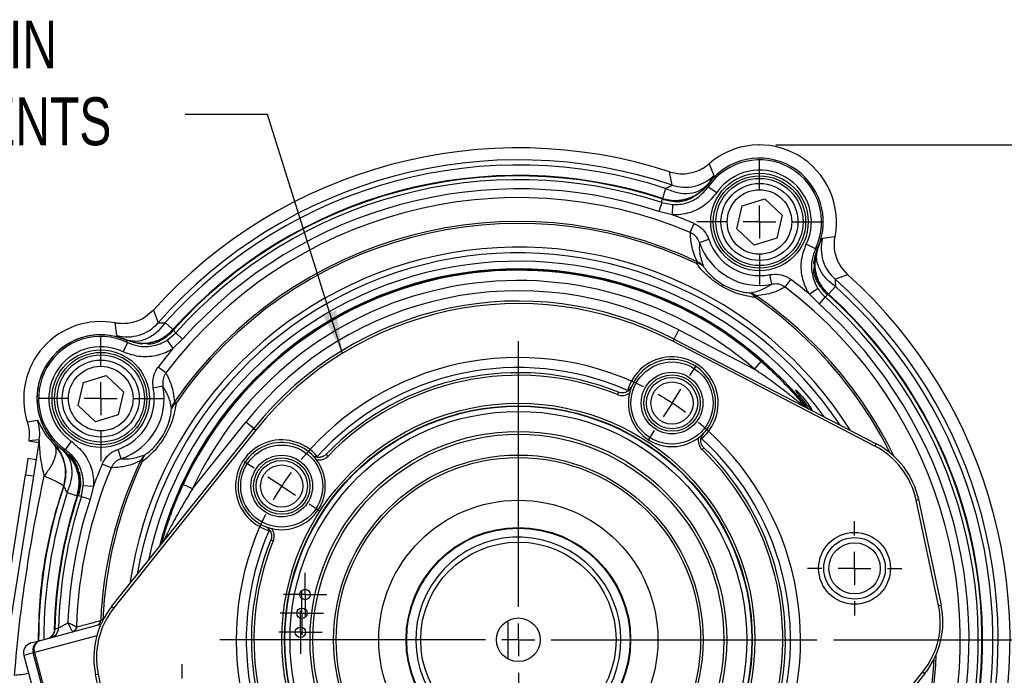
# Model space of a CAD drawing. Header units: inches. Extents: x 0.4 to 16.6, y 0.2 to 10.8.
# Tile 5 of 12: x 3.2 to 6.2, y 6.2 to 8.2. Entities that reach past the tile are written whole.
import ezdxf

# ---------------------------------------------------------------- set-up
doc = ezdxf.new("R2010")
doc.units = ezdxf.units.IN
doc.header["$MEASUREMENT"] = 0
doc.header["$PDSIZE"] = -1
doc.layers.add('SLD-0', color=7, linetype='Continuous', lineweight=25)
doc.styles.add('SLDTEXTSTYLE0', font='TXT', dxfattribs={"width": 0.75})
doc.dimstyles.new('SLDDIMSTYLE0', dxfattribs={"dimtxt": 0.145833, "dimasz": 0.13, "dimexe": 0, "dimexo": 0.0625, "dimgap": 0.036458, "dimtad": 0, "dimtih": 1, "dimtoh": 1, "dimdec": 1, "dimlfac": 2, "dimrnd": 1e-09, "dimzin": 12, "dimdsep": 46, "dimtxsty": 'SLDTEXTSTYLE0', "dimsah": 1, "dimcen": 0.09, "dimadec": 0, "dimazin": 3, "dimtfac": 1, "dimtdec": 1, "dimtofl": 0, "dimtmove": 0, "dimatfit": 3, "dimfxl": 0, "dimfrac": 2, "dimtolj": 1, "dimtzin": 12, "dimarcsym": 0})
doc.dimstyles.new('SLDDIMSTYLE1', dxfattribs={"dimtxt": 0.18, "dimasz": 0.13, "dimexe": 0, "dimexo": 0.0625, "dimgap": 0, "dimtad": 0, "dimtih": 1, "dimtoh": 1, "dimdec": 0, "dimrnd": 1e-09, "dimzin": 0, "dimdsep": 46, "dimtxsty": 'Standard', "dimsah": 1, "dimcen": 0.09, "dimadec": 0, "dimazin": 0, "dimtfac": 0.13, "dimtdec": 0, "dimtofl": 0, "dimtmove": 0, "dimatfit": 3, "dimfxl": 0, "dimfrac": 2, "dimtolj": 1, "dimtzin": 0, "dimarcsym": 0})

# ---------------------------------------------------------------- blocks, each defined once
blk = doc.blocks.new('_D')
at = {"layer": 'SLD-0', "color": 7}
for p, q in [((5.5436, 7.8605), (7.6817, 7.8605)), ((7.5567, 7.8605), (7.5567, 6.3144)), ((7.3951, 6.0531), (7.3507, 6.0531)), ((7.3507, 6.0531), (7.3507, 5.8214)), ((7.7184, 6.0531), (7.7627, 6.0531)), ((7.7627, 6.0531), (7.7627, 5.8214)), ((7.3507, 5.8214), (7.3951, 5.8214)), ((7.7627, 5.8214), (7.7184, 5.8214)), ((7.5567, 4.1177), (7.5567, 5.7918)), ((6.5148, 4.1177), (7.6817, 4.1177))]:
    blk.add_line(p, q, dxfattribs=at)
for points in [[(7.5567, 7.8605), (7.5367, 7.7305), (7.5767, 7.7305)], [(7.5567, 4.1177), (7.5767, 4.2477), (7.5367, 4.2477)]]:
    blk.add_solid(points, dxfattribs=at)
at = {"layer": 'SLD-0', "color": 7, "char_height": 0.14583, "attachment_point": 1, "style": 'SLDTEXTSTYLE0'}
for s, insert in [('7.5', (7.4221, 6.2707)), ('190', (7.3951, 6.0094))]:
    blk.add_mtext(s, dxfattribs=dict(at, insert=insert))
blk = doc.blocks.new('_D_1')
at = {"layer": 'SLD-0', "color": 7}
for p, q in [((5.7186, 6.3541), (7.1759, 6.3541)), ((7.0509, 6.3541), (7.0509, 5.5514)), ((6.8892, 5.2901), (6.8449, 5.2901)), ((6.8449, 5.2901), (6.8449, 5.0584)), ((7.2125, 5.2901), (7.2569, 5.2901)), ((7.2569, 5.2901), (7.2569, 5.0584)), ((6.8449, 5.0584), (6.8892, 5.0584)), ((7.2569, 5.0584), (7.2125, 5.0584)), ((7.0509, 4.1177), (7.0509, 5.0288)), ((6.5148, 4.1177), (7.1759, 4.1177))]:
    blk.add_line(p, q, dxfattribs=at)
for points in [[(7.0509, 6.3541), (7.0309, 6.2241), (7.0709, 6.2241)], [(7.0509, 4.1177), (7.0709, 4.2477), (7.0309, 4.2477)]]:
    blk.add_solid(points, dxfattribs=at)
at = {"layer": 'SLD-0', "color": 7, "char_height": 0.14583, "attachment_point": 1, "style": 'SLDTEXTSTYLE0'}
for s, insert in [('4.5', (6.9163, 5.5076)), ('114', (6.8892, 5.2463))]:
    blk.add_mtext(s, dxfattribs=dict(at, insert=insert))
blk = doc.blocks.new('SW_NOTE_0_1')
at = {"layer": 'SLD-0', "color": 0, "attachment_point": 1, "style": 'SLDTEXTSTYLE0'}
for s, insert, char_height in [('ROTATABLE IN', (-1.4471, 0.2859), 0.145833), ('6', (-1.4471, 0.0521), 0.1458), ('%%d', (-1.3394, 0.0521), 0.14583), ('INCREMENTS', (-1.192, 0.0521), 0.14583)]:
    blk.add_mtext(s, dxfattribs=dict(at, insert=insert, char_height=char_height))
blk = doc.blocks.new('SW_CENTERMARKSYMBOL_1')
at = {"layer": 'SLD-0', "color": 0}
for p, q in [((0, 0.1), (0, 0.190625)), ((0, 0), (0, 0.05)), ((-0.1, 0), (-0.190625, 0)), ((0, 0), (-0.05, 0)), ((0, 0), (0, -0.05)), ((0, 0), (0.05, 0)), ((0.1, 0), (0.190625, 0)), ((0, -0.1), (0, -0.190625))]:
    blk.add_line(p, q, dxfattribs=at)
blk = doc.blocks.new('SW_CENTERMARKSYMBOL_2')
at = {"layer": 'SLD-0', "color": 0}
for p, q in [((0, 0.05), (0, 0.065875)), ((0, 0), (0, 0.05)), ((-0.05, 0), (-0.065875, 0)), ((0, 0), (-0.05, 0)), ((0, 0), (0, -0.05)), ((0, 0), (0.05, 0)), ((0.05, 0), (0.065875, 0)), ((0, -0.05), (0, -0.065875))]:
    blk.add_line(p, q, dxfattribs=at)
blk = doc.blocks.new('SW_CENTERMARKSYMBOL_3')
at = {"layer": 'SLD-0', "color": 0}
for p, q in [((0, 0.05), (0, 0.065875)), ((0, 0), (0, 0.05)), ((-0.05, 0), (-0.065875, 0)), ((0, 0), (-0.05, 0)), ((0, 0), (0, -0.05)), ((0, 0), (0.05, 0)), ((0.05, 0), (0.065875, 0)), ((0, -0.05), (0, -0.065875))]:
    blk.add_line(p, q, dxfattribs=at)
blk = doc.blocks.new('SW_CENTERMARKSYMBOL_4')
at = {"layer": 'SLD-0', "color": 0}
for p, q in [((0, 0.05), (0, 0.065875)), ((0, 0), (0, 0.05)), ((-0.05, 0), (-0.065875, 0)), ((0, 0), (-0.05, 0)), ((0, 0), (0, -0.05)), ((0, 0), (0.05, 0)), ((0.05, 0), (0.065875, 0)), ((0, -0.05), (0, -0.065875))]:
    blk.add_line(p, q, dxfattribs=at)
blk = doc.blocks.new('SW_CENTERMARKSYMBOL_10')
at = {"layer": 'SLD-0', "color": 0}
for p, q in [((0, 0.1), (0, 0.190625)), ((0, 0), (0, 0.05)), ((-0.1, 0), (-0.190625, 0)), ((0, 0), (-0.05, 0)), ((0, 0), (0, -0.05)), ((0, 0), (0.05, 0)), ((0.1, 0), (0.190625, 0)), ((0, -0.1), (0, -0.190625))]:
    blk.add_line(p, q, dxfattribs=at)
blk = doc.blocks.new('SW_CENTERMARKSYMBOL_11')
at = {"layer": 'SLD-0', "color": 0}
for p, q in [((0, 0.1), (0, 0.190625)), ((0, 0), (0, 0.05)), ((-0.1, 0), (-0.190625, 0)), ((0, 0), (-0.05, 0)), ((0, 0), (0, -0.05)), ((0, 0), (0.05, 0)), ((0.1, 0), (0.190625, 0)), ((0, -0.1), (0, -0.190625))]:
    blk.add_line(p, q, dxfattribs=at)
blk = doc.blocks.new('SW_CENTERMARKSYMBOL_12')
at = {"layer": 'SLD-0', "color": 0}
for p, q in [((0, 0.05), (0, 0.065875)), ((0, 0), (0, 0.05)), ((-0.05, 0), (-0.065875, 0)), ((0, 0), (-0.05, 0)), ((0, 0), (0, -0.05)), ((0, 0), (0.05, 0)), ((0.05, 0), (0.065875, 0)), ((0, -0.05), (0, -0.065875))]:
    blk.add_line(p, q, dxfattribs=at)
blk = doc.blocks.new('SW_CENTERMARKSYMBOL_13')
at = {"layer": 'SLD-0', "color": 0}
for p, q in [((0, 0.05), (0, 0.065875)), ((0, 0), (0, 0.05)), ((-0.05, 0), (-0.065875, 0)), ((0, 0), (-0.05, 0)), ((0, 0), (0, -0.05)), ((0, 0), (0.05, 0)), ((0.05, 0), (0.065875, 0)), ((0, -0.05), (0, -0.065875))]:
    blk.add_line(p, q, dxfattribs=at)
blk = doc.blocks.new('SW_CENTERMARKSYMBOL_14')
at = {"layer": 'SLD-0', "color": 0}
for p, q in [((0, 0.05), (0, 0.065875)), ((0, 0), (0, 0.05)), ((-0.05, 0), (-0.065875, 0)), ((0, 0), (-0.05, 0)), ((0, 0), (0, -0.05)), ((0, 0), (0.05, 0)), ((0.05, 0), (0.065875, 0)), ((0, -0.05), (0, -0.065875))]:
    blk.add_line(p, q, dxfattribs=at)
blk = doc.blocks.new('SW_CENTERMARKSYMBOL_18')
at = {"layer": 'SLD-0', "color": 0}
for p, q in [((0, 0.1), (0, 0.14375)), ((0, 0), (0, 0.05)), ((-0.1, 0), (-0.14375, 0)), ((0, 0), (-0.05, 0)), ((0, 0), (0, -0.05)), ((0, 0), (0.05, 0)), ((0.1, 0), (0.14375, 0)), ((0, -0.1), (0, -0.14375))]:
    blk.add_line(p, q, dxfattribs=at)
blk = doc.blocks.new('SW_CENTERMARKSYMBOL_19')
at = {"layer": 'SLD-0', "color": 0}
for p, q in [((0, 0.1), (0, 0.14375)), ((0, 0), (0, 0.05)), ((-0.1, 0), (-0.14375, 0)), ((0, 0), (-0.05, 0)), ((0, 0), (0, -0.05)), ((0, 0), (0.05, 0)), ((0.1, 0), (0.14375, 0)), ((0, -0.1), (0, -0.14375))]:
    blk.add_line(p, q, dxfattribs=at)
blk = doc.blocks.new('SW_CENTERMARKSYMBOL_20')
at = {"layer": 'SLD-0', "color": 0}
for p, q in [((-0.468, -0.6207), (-0.468, 0.1886)), ((0.0545, 0.0839), (0.0741, 0.1141)), ((0, 0), (0.0272, 0.0419)), ((0, 0), (-0.0272, -0.0419)), ((-0.0545, -0.0839), (-0.0741, -0.1141)), ((-1.2726, -0.1982), (-1.3028, -0.1786)), ((-1.1888, -0.2527), (-1.2307, -0.2255)), ((-1.1888, -0.2527), (-1.1468, -0.2799)), ((-1.1049, -0.3071), (-1.0747, -0.3268)), ((-0.468, -0.7207), (-0.468, -0.6707)), ((-0.568, -0.7207), (-1.3774, -0.7207)), ((-0.468, -0.7207), (-0.518, -0.7207)), ((-0.468, -0.7207), (-0.468, -0.7707)), ((-0.468, -0.7207), (-0.418, -0.7207)), ((-0.368, -0.7207), (0.4413, -0.7207)), ((-0.468, -0.8207), (-0.468, -1.6301)), ((0.1688, -1.1343), (0.1386, -1.1147)), ((0.2527, -1.1888), (0.2107, -1.1615)), ((0.2527, -1.1888), (0.2946, -1.216)), ((0.3366, -1.2432), (0.3667, -1.2629)), ((-0.8816, -1.3576), (-0.862, -1.3274)), ((-0.9361, -1.4415), (-0.9089, -1.3995)), ((-0.9361, -1.4415), (-0.9633, -1.4834)), ((-0.9906, -1.5253), (-1.0102, -1.5555))]:
    blk.add_line(p, q, dxfattribs=at)
for start, end in [(63.6671, 140.3329), (57, 60.3336), (53.6664, 57), (333.6671, 50.3329), (143.6664, 147), (147, 150.3336), (153.6671, 230.3329), (327, 330.3336), (323.6664, 327), (243.6671, 320.3329), (233.6664, 237), (237, 240.3336)]:
    blk.add_arc((-0.468, -0.7207), 0.8594, start, end, dxfattribs=at)

msp = doc.modelspace()

# ---------------------------------------------------------------- linework, layer by layer
at = {"color": 7, "linetype": 'Continuous', "lineweight": 25}
for p, q in [((5.3401, 7.8033), (5.3548, 7.7674)), ((5.2273, 7.7382), (5.2199, 7.7789)), ((5.2078, 7.728), (5.1979, 7.6979)), ((5.3377, 7.7331), (5.3634, 7.7155)), ((5.1958, 7.685), (5.1871, 7.6584)), ((5.1958, 7.685), (5.2287, 7.6789)), ((5.2003, 7.6939), (5.1979, 7.6979)), ((5.2287, 7.6789), (5.2272, 7.6478)), ((5.4408, 7.6752), (5.5098, 7.6963)), ((5.5098, 7.6963), (5.5626, 7.647)), ((5.2272, 7.6478), (5.1871, 7.6584)), ((5.4245, 7.6049), (5.4408, 7.6752)), ((5.5626, 7.647), (5.5462, 7.5767)), ((5.2826, 7.5943), (5.2942, 7.6216)), ((5.4772, 7.5557), (5.4245, 7.6049)), ((5.3107, 7.5636), (5.339, 7.5732)), ((5.5462, 7.5767), (5.4772, 7.5557)), ((5.6643, 7.5446), (5.6361, 7.5581)), ((5.6853, 7.5766), (5.7238, 7.5818)), ((5.6678, 7.5495), (5.6724, 7.5486)), ((5.3016, 7.4994), (5.3042, 7.5049)), ((5.659, 7.4993), (5.659, 7.5053)), ((5.6606, 7.49), (5.6635, 7.5169)), ((5.5309, 7.4364), (5.5251, 7.4658)), ((5.5715, 7.4275), (5.5894, 7.4511)), ((5.7628, 7.4655), (5.7238, 7.4515)), ((5.6718, 7.4231), (5.6456, 7.4063)), ((5.7247, 7.4295), (5.7036, 7.4059)), ((5.4799, 7.3965), (5.4833, 7.4015)), ((5.6748, 7.3768), (5.6456, 7.4063)), ((5.6935, 7.3977), (5.6748, 7.3768)), ((5.7036, 7.4059), (5.699, 7.406)), ((3.6478, 7.3577), (3.6618, 7.3187)), ((3.5367, 7.2802), (3.5315, 7.3187)), ((3.6837, 7.3196), (3.7073, 7.2985)), ((3.6901, 7.2667), (3.7156, 7.2883)), ((3.7073, 7.2985), (3.7072, 7.2938)), ((3.7156, 7.2883), (3.7364, 7.2697)), ((5.2336, 7.2697), (5.248, 7.2974)), ((5.248, 7.2974), (5.4785, 7.178)), ((3.5686, 7.2591), (3.5552, 7.2309)), ((3.6233, 7.2554), (3.5964, 7.2584)), ((3.6901, 7.2667), (3.707, 7.2404)), ((3.7364, 7.2697), (3.707, 7.2404)), ((5.2336, 7.2697), (5.2301, 7.2627)), ((5.8452, 6.944), (5.2301, 7.2627)), ((5.2336, 7.2697), (5.8488, 6.9509)), ((3.614, 7.2539), (3.608, 7.2539)), ((5.4785, 7.178), (5.4991, 7.2015)), ((3.6858, 7.1664), (3.6621, 7.1843)), ((3.4182, 7.0674), (3.4346, 7.1377)), ((3.4346, 7.1377), (3.5036, 7.1587)), ((3.5036, 7.1587), (3.5563, 7.1094)), ((3.5563, 7.1094), (3.54, 7.0391)), ((3.6768, 7.1258), (3.6475, 7.12)), ((5.0637, 7.108), (5.0608, 7.1008)), ((5.0919, 7.1131), (5.0929, 7.1111)), ((3.7167, 7.0748), (3.7117, 7.0782)), ((3.471, 7.0181), (3.4182, 7.0674)), ((3.2638, 7.0173), (3.2949, 7.0226)), ((3.54, 7.0391), (3.471, 7.0181)), ((3.7669, 6.8142), (3.9289, 7.017)), ((3.9533, 6.9975), (3.9289, 7.017)), ((3.521, 6.4561), (3.9533, 6.9975)), ((3.9594, 6.9927), (3.5271, 6.4512)), ((3.9533, 6.9975), (3.9594, 6.9927)), ((3.3001, 6.9626), (3.2681, 6.9599)), ((3.2681, 6.9599), (3.2989, 6.955)), ((3.2989, 6.955), (3.3001, 6.9626)), ((3.3801, 6.9326), (3.3978, 6.9583)), ((5.315, 6.9668), (5.3173, 6.9667)), ((3.2989, 6.955), (3.1876, 6.2523)), ((3.3448, 6.9492), (3.3459, 6.9497)), ((3.5497, 6.9055), (3.54, 6.9339)), ((5.3241, 6.9389), (5.3187, 6.9333)), ((5.8488, 6.9509), (5.8452, 6.944)), ((3.2658, 6.9061), (3.258, 6.8567)), ((3.2905, 6.9022), (3.2658, 6.9061)), ((3.6138, 6.8965), (3.6083, 6.8991)), ((4.1464, 6.9099), (4.1465, 6.9121)), ((4.1743, 6.919), (4.18, 6.9135)), ((3.4171, 6.8703), (3.4184, 6.8655)), ((3.519, 6.8775), (3.4917, 6.889)), ((3.1758, 6.3382), (3.258, 6.8567)), ((3.258, 6.8567), (3.2827, 6.8528)), ((3.3803, 6.8571), (3.3739, 6.8219)), ((3.4184, 6.8655), (3.4189, 6.8633)), ((3.419, 6.8643), (3.4189, 6.8633)), ((3.3751, 6.8221), (3.3739, 6.8219)), ((3.4283, 6.7907), (3.4343, 6.8236)), ((3.4343, 6.8236), (3.4654, 6.8221)), ((3.4654, 6.8221), (3.4549, 6.782)), ((3.7669, 6.8142), (3.7386, 6.8273)), ((3.3853, 6.8026), (3.4154, 6.7928)), ((3.4193, 6.7952), (3.4154, 6.7928)), ((3.4283, 6.7907), (3.4549, 6.782)), ((5.9707, 6.7793), (5.9783, 6.7809)), ((6.0389, 6.4583), (5.9707, 6.7793)), ((5.9783, 6.7809), (6.0465, 6.46)), ((4.0002, 6.6868), (4.0022, 6.6877)), ((4.0052, 6.6586), (4.0125, 6.6556)), ((3.521, 6.4561), (3.5271, 6.4512)), ((6.0389, 6.4583), (6.0465, 6.46)), ((3.3035, 6.3522), (3.4879, 6.4016)), ((3.3476, 6.3873), (3.3477, 6.3873)), ((3.4136, 6.3938), (3.4142, 6.3935)), ((4.7282, 6.2952), (4.7282, 6.4129)), ((3.3388, 6.3664), (3.3351, 6.3635)), ((3.2749, 6.3446), (3.3035, 6.3522)), ((3.2814, 6.314), (3.2528, 6.3063)), ((3.2528, 6.3063), (3.3258, 6.0337)), ((3.2528, 6.3063), (3.3259, 6.0337)), ((3.2855, 6.3151), (3.2814, 6.314)), ((3.4593, 5.6499), (3.2814, 6.314)), ((3.2855, 6.3151), (3.4635, 5.651)), ((3.4718, 6.2481), (3.4795, 6.2498)), ((3.54, 5.9272), (3.4718, 6.2481)), ((3.4795, 6.2498), (3.5477, 5.9288)), ((5.5589, 5.7154), (5.9913, 6.2569)), ((5.9974, 6.252), (5.565, 5.7106)), ((5.9913, 6.2569), (5.9974, 6.252))]:
    msp.add_line(p, q, dxfattribs=at)
at = {"color": 8, "linetype": 'Continuous', "lineweight": 25}
for p, q in [((3.6709, 6.6488), (3.6761, 6.6676)), ((3.4933, 6.413), (3.4933, 6.415)), ((3.4752, 6.3659), (3.2855, 6.3151)), ((3.2969, 6.3541), (3.2971, 6.3505)), ((3.2528, 6.3063), (3.2528, 6.3063))]:
    msp.add_line(p, q, dxfattribs=at)
at = {"color": 8, "linetype": 'Continuous', "lineweight": 25, "flags": 128}
msp.add_lwpolyline([(5.5789, 7.1282), (5.6256, 7.0757), (5.6353, 7.0638)], dxfattribs=at)
at = {"color": 7, "linetype": 'Continuous', "lineweight": 25, "flags": 128}
msp.add_lwpolyline([(3.3477, 6.3873), (3.3524, 6.3886), (3.359, 6.3903)], dxfattribs=at)
at = {"color": 7, "linetype": 'Continuous', "lineweight": 25}
for centre, radius in [((5.4935, 7.626), 0.1484), ((5.4935, 7.626), 0.1406), ((5.4935, 7.626), 0.1328), ((5.4935, 7.626), 0.1173), ((5.4935, 7.626), 0.0983), ((3.4873, 7.0884), 0.1484), ((3.4873, 7.0884), 0.1406), ((3.4873, 7.0884), 0.1328), ((3.4873, 7.0884), 0.1172), ((5.2272, 7.0748), 0.125), ((3.4873, 7.0884), 0.0983), ((5.2272, 7.0748), 0.0938), ((5.2272, 7.0748), 0.086), ((5.2272, 7.0748), 0.0781), ((5.2272, 7.0748), 0.0643), ((4.7592, 6.3541), 0.7201), ((4.7592, 6.3541), 0.7123), ((4.7592, 6.3541), 0.711), ((4.7592, 6.3541), 0.6954), ((4.7592, 6.3541), 0.6344), ((4.7592, 6.3541), 0.6257), ((4.0385, 6.8221), 0.125), ((4.0385, 6.8221), 0.0938), ((4.0385, 6.8221), 0.086), ((4.0385, 6.8221), 0.0781), ((4.7592, 6.3541), 0.5625), ((4.7592, 6.3541), 0.555), ((4.0385, 6.8221), 0.0642), ((4.7592, 6.3541), 0.425), ((4.7592, 6.3541), 0.342), ((4.7592, 6.3541), 0.34), ((5.7831, 6.5717), 0.1094), ((5.7831, 6.5717), 0.0937), ((4.7592, 6.3541), 0.2975), ((5.7831, 6.5717), 0.0781), ((4.1096, 6.4921), 0.0159), ((4.1001, 6.435), 0.0159), ((4.7592, 6.3541), 0.0665), ((4.0955, 6.3772), 0.0159)]:
    msp.add_circle(centre, radius, dxfattribs=at)
for centre, radius, start, end in [((5.4936, 7.626), 0.2345, 349.1241, 130.8759), ((4.7592, 6.3541), 1.4975, 72.0827, 137.9173), ((4.7592, 6.3541), 1.4611, 71.3154, 138.6846), ((4.7592, 6.3541), 1.4453, 71.918, 138.082), ((5.4936, 7.626), 0.1942, 336.2653, 143.7347), ((5.4936, 7.626), 0.1891, 334.4979, 145.5021), ((4.7592, 6.3541), 1.4136, 71.918, 138.082), ((5.2673, 7.8567), 0.125, 251.3414, 314.4405), ((5.4936, 7.626), 0.1579, 334.4979, 145.5021), ((4.7592, 6.3541), 1.412, 71.9123, 138.0877), ((4.7592, 6.3541), 1.4007, 71.8366, 138.1634), ((4.7592, 6.3541), 1.3727, 71.8366, 138.1634), ((4.7592, 6.3541), 1.3461, 67.1172, 142.8828), ((4.7592, 6.3541), 1.3758, 67.1172, 70.1115), ((4.7592, 6.3541), 1.2734, 64.6581, 145.3419), ((4.7592, 6.3541), 1.2673, 64.6581, 145.3419), ((5.4936, 7.626), 0.1933, 198.8578, 281.1422), ((5.4936, 7.626), 0.1633, 198.8578, 281.1422), ((5.8064, 7.5454), 0.125, 165.5595, 228.6586), ((5.3025, 7.4716), 0.0278, 44.5769, 91.7558), ((5.2849, 7.4609), 0.0481, 38.9953, 66.3241), ((4.7592, 6.3541), 1.125, 48.8785, 155.1215), ((4.7592, 6.3541), 1.0938, 48.8785, 155.1215), ((4.7592, 6.3541), 1.3758, 49.8885, 52.8828), ((4.7592, 6.3541), 1.4611, 341.3154, 48.6846), ((4.7592, 6.3541), 1.4975, 342.0827, 47.9173), ((4.7592, 6.3541), 1.0625, 62.6076, 141.3924), ((5.4554, 7.3833), 0.0278, 28.2442, 75.4231), ((5.4549, 7.3628), 0.0481, 53.6759, 81.0047), ((4.7592, 6.3541), 1.3461, 337.1172, 52.8828), ((4.7592, 6.3541), 1.4453, 341.918, 48.082), ((4.7592, 6.3541), 1.0312, 62.6076, 141.3924), ((4.7592, 6.3541), 1.0234, 62.6076, 141.3924), ((4.7592, 6.3541), 1.3727, 341.8366, 48.1634), ((4.7592, 6.3541), 1.4007, 341.8366, 48.1634), ((4.7592, 6.3541), 1.412, 341.9123, 48.0877), ((4.7592, 6.3541), 1.4136, 341.918, 48.082), ((3.4872, 7.0884), 0.2345, 79.1241, 197.6531), ((3.5679, 7.4013), 0.125, 255.5595, 318.6586), ((3.4872, 7.0884), 0.1942, 66.2653, 195), ((3.4872, 7.0884), 0.1942, 66.2653, 233.7347), ((3.4872, 7.0884), 0.1891, 64.4979, 235.5021), ((3.4872, 7.0884), 0.1579, 64.4979, 235.5021), ((4.7592, 6.3541), 1.3758, 139.8885, 142.8828), ((5.2272, 7.0748), 0.1406, 309.8003, 164.1997), ((5.2272, 7.0748), 0.1328, 316.2756, 157.7244), ((4.7592, 6.3541), 0.8288, 66.3294, 137.6706), ((4.7592, 6.3541), 0.8131, 68.0066, 135.9934), ((4.7592, 6.3541), 0.8053, 68.0066, 135.9934), ((3.4872, 7.0884), 0.1633, 288.8578, 11.1422), ((3.4872, 7.0884), 0.1933, 288.8578, 11.1422), ((3.7505, 7.0497), 0.0481, 143.6759, 171.0047), ((5.0754, 7.137), 0.0391, 248.0066, 305.1672), ((5.2272, 7.0748), 0.1328, 166.8305, 307.1695), ((3.7299, 7.0502), 0.0278, 118.2442, 165.4231), ((3.1766, 6.9821), 0.125, 351.0101, 18.8807), ((3.4872, 7.0884), 0.1942, 195, 233.7347), ((4.0385, 6.8221), 0.1406, 39.8003, 254.1997), ((5.3458, 6.9614), 0.0391, 168.8328, 225.9934), ((4.7592, 6.3541), 0.8287, 336.3294, 47.6706), ((3.2566, 6.8621), 0.125, 341.3414, 44.4405), ((4.0385, 6.8221), 0.1328, 46.2756, 247.7244), ((4.7592, 6.3541), 0.8053, 338.0066, 45.9934), ((4.7592, 6.3541), 0.8131, 338.0066, 45.9934), ((5.7338, 6.7289), 0.2422, 12, 62.6076), ((5.7338, 6.7289), 0.25, 12, 62.6076), ((4.7592, 6.3541), 1.2734, 154.6581, 177.3574), ((3.6524, 6.8798), 0.0481, 128.9953, 156.3241), ((3.6416, 6.8973), 0.0278, 134.5769, 181.7558), ((4.0385, 6.8221), 0.1328, 256.8305, 37.1695), ((4.1519, 6.9407), 0.0391, 258.8328, 315.9934), ((4.7592, 6.3541), 1.3461, 157.1172, 178.3094), ((4.7592, 6.3541), 1.3758, 157.1172, 160.1115), ((4.7592, 6.3541), 1.2673, 154.6581, 177.2437), ((4.7592, 6.3541), 1.4611, 161.3154, 180.1285), ((4.7592, 6.3541), 1.412, 161.9123, 178.65), ((4.7592, 6.3541), 1.4007, 161.8366, 178.5176), ((4.7592, 6.3541), 1.3727, 161.8366, 177.8271), ((3.9763, 6.6703), 0.0391, 338.0066, 35.1672), ((4.7592, 6.3541), 0.8287, 156.3294, 227.6706), ((4.7592, 6.3541), 0.8131, 158.0066, 225.9934), ((4.7592, 6.3541), 0.3125, 245.0053, 235.3929), ((4.7592, 6.3541), 0.8053, 158.0066, 225.9934), ((3.7164, 6.3001), 0.25, 141.3924, 192), ((3.7164, 6.3001), 0.2422, 141.3924, 192), ((5.802, 6.408), 0.2422, 321.3924, 12), ((5.802, 6.408), 0.25, 321.3924, 12), ((3.3165, 6.388), 0.0312, 285.055, 358.8069), ((3.3278, 6.391), 0.0312, 285.0549, 358.676), ((3.3978, 6.3948), 0.0159, 285.2003, 356.1102), ((3.3987, 6.3938), 0.0155, 285.2259, 358.9699), ((3.4717, 6.4133), 0.0155, 285.2212, 358.0263), ((3.283, 6.3144), 0.0313, 105, 195), ((3.283, 6.3144), 0.0312, 105.0244, 195.0244), ((3.3116, 6.3221), 0.0312, 105.0244, 195.0244), ((3.3133, 6.3246), 0.0293, 109.5559, 198.9258)]:
    msp.add_arc(centre, radius, start, end, dxfattribs=at)
at = {"color": 8, "linetype": 'Continuous', "lineweight": 25}
for centre, radius, start, end in [((4.7592, 6.3541), 1.1954, 32.2307, 171.7693), ((4.7592, 6.3541), 1.1779, 33.7078, 170.2922), ((4.7592, 6.3541), 1.1524, 36.0999, 167.9001), ((4.7592, 6.3541), 1.1293, 38.5716, 165.4465), ((4.7592, 6.3541), 1.1275, 46.7829, 159.9479), ((4.7592, 6.3541), 1.2673, 26.6603, 55.3419), ((4.7592, 6.3541), 1.2734, 26.0029, 55.3419), ((4.7592, 6.3541), 1.4453, 161.918, 179.9619), ((4.7592, 6.3541), 1.4136, 161.918, 178.7476), ((3.4808, 6.4119), 0.0118, 285.1882, 311.4044), ((4.7592, 6.3541), 1.2734, 334.6581, 357.9971), ((4.7592, 6.3541), 1.2673, 334.6581, 357.3397), ((3.1524, 6.9524), 0.7096, 275.8432, 279.3196)]:
    msp.add_arc(centre, radius, start, end, dxfattribs=at)
at = {"color": 7, "linetype": 'Continuous', "lineweight": 25}
for points, knots in [([(5.2199, 7.7789), (5.2301, 7.7764), (5.2541, 7.7706), (5.2932, 7.7755), (5.3229, 7.7893), (5.3369, 7.8007), (5.3401, 7.8033)], [0, 0, 0, 0, 0.246614, 0.575057, 0.903499, 1, 1, 1, 1]), ([(5.3548, 7.7674), (5.3542, 7.7661), (5.3528, 7.7636), (5.3423, 7.7493), (5.3371, 7.7422)], [0, 0, 0, 0, 0.5003462, 1, 1, 1, 1]), ([(5.1979, 7.6979), (5.2103, 7.695), (5.2358, 7.6891), (5.2723, 7.6954), (5.3086, 7.7114), (5.3264, 7.7306), (5.3371, 7.7422)], [0, 0, 0, 0, 0.243882, 0.500124, 0.699655, 1, 1, 1, 1]), ([(5.2078, 7.728), (5.2199, 7.7231), (5.2449, 7.7132), (5.2826, 7.7119), (5.3157, 7.721), (5.3301, 7.7353), (5.3371, 7.7422)], [0, 0, 0, 0, 0.243136, 0.5, 0.756864, 1, 1, 1, 1]), ([(5.2078, 7.728), (5.2127, 7.7306), (5.2202, 7.7346), (5.2266, 7.7374), (5.227, 7.7379), (5.2273, 7.7382)], [0, 0, 0, 0, 0.497935, 0.748079, 1, 1, 1, 1]), ([(5.3373, 7.7407), (5.3279, 7.7299), (5.3147, 7.7149), (5.2972, 7.7054), (5.2922, 7.7026)], [0, 0, 0, 0, 0.71275, 1, 1, 1, 1]), ([(5.337, 7.7409), (5.3276, 7.7302), (5.3148, 7.7155), (5.298, 7.7061), (5.2934, 7.7036)], [0, 0, 0, 0, 0.729749, 1, 1, 1, 1]), ([(5.337, 7.7409), (5.3371, 7.7394), (5.3373, 7.7368), (5.3376, 7.7342), (5.3377, 7.7331)], [0, 0, 0, 0, 0.576727, 1, 1, 1, 1]), ([(5.3634, 7.7155), (5.352, 7.7019), (5.3293, 7.6749), (5.2805, 7.6516), (5.245, 7.647), (5.2274, 7.6478), (5.2272, 7.6478)], [0, 0, 0, 0, 0.332453, 0.664935, 0.996731, 1, 1, 1, 1]), ([(5.2287, 7.6789), (5.2288, 7.6789), (5.243, 7.6783), (5.2714, 7.6819), (5.3104, 7.7006), (5.3286, 7.7223), (5.3377, 7.7331)], [0, 0, 0, 0, 0.003267, 0.334916, 0.667383, 1, 1, 1, 1]), ([(5.1958, 7.685), (5.1961, 7.6867), (5.1966, 7.6904), (5.1972, 7.6942), (5.1976, 7.6962)], [0, 0, 0, 0, 0.450353, 1, 1, 1, 1]), ([(5.2866, 7.7007), (5.2845, 7.6998), (5.2694, 7.6935), (5.2388, 7.6871), (5.2113, 7.6932), (5.1976, 7.6962)], [0, 0, 0, 0, 0.07803, 0.53902, 1, 1, 1, 1]), ([(5.294, 7.7021), (5.2868, 7.6983), (5.2671, 7.688), (5.2336, 7.6858), (5.2102, 7.6915), (5.2003, 7.6939)], [0, 0, 0, 0, 0.251858, 0.685797, 1, 1, 1, 1]), ([(5.2934, 7.7036), (5.2934, 7.7036), (5.291, 7.7025), (5.2888, 7.7016), (5.2866, 7.7007)], [0, 0, 0, 0, 0.020091, 1, 1, 1, 1]), ([(5.2942, 7.6216), (5.3021, 7.6173), (5.3179, 7.6086), (5.3322, 7.5902), (5.3373, 7.5776), (5.339, 7.5732)], [0, 0, 0, 0, 0.397023, 0.793893, 1, 1, 1, 1]), ([(5.3042, 7.5049), (5.304, 7.5053), (5.2951, 7.5232), (5.2853, 7.5541), (5.2835, 7.581), (5.2826, 7.5943)], [0, 0, 0, 0, 0.010657, 0.513477, 1, 1, 1, 1]), ([(5.3107, 7.5636), (5.3096, 7.5663), (5.3064, 7.5743), (5.2975, 7.586), (5.2876, 7.5915), (5.2826, 7.5943)], [0, 0, 0, 0, 0.207401, 0.604963, 1, 1, 1, 1]), ([(5.3107, 7.5636), (5.3102, 7.5532), (5.3093, 7.5317), (5.3179, 7.505), (5.3223, 7.4911)], [0, 0, 0, 0, 0.478666, 1, 1, 1, 1]), ([(5.6456, 7.4063), (5.6437, 7.4093), (5.6327, 7.4272), (5.6202, 7.4643), (5.6195, 7.5148), (5.6309, 7.5446), (5.6361, 7.5581)], [0, 0, 0, 0, 0.067291, 0.398, 0.728909, 1, 1, 1, 1]), ([(5.6724, 7.5486), (5.676, 7.5567), (5.6831, 7.5729), (5.6846, 7.5753), (5.6853, 7.5766)], [0, 0, 0, 0, 0.499962, 1, 1, 1, 1]), ([(5.7628, 7.4655), (5.7555, 7.4731), (5.7385, 7.4909), (5.7232, 7.5273), (5.7203, 7.5598), (5.7232, 7.5777), (5.7238, 7.5818)], [0, 0, 0, 0, 0.246613, 0.575057, 0.903498, 1, 1, 1, 1]), ([(5.6643, 7.5446), (5.6601, 7.5338), (5.651, 7.51), (5.6515, 7.4696), (5.6615, 7.4399), (5.6703, 7.4255), (5.6718, 7.4231)], [0, 0, 0, 0, 0.271237, 0.602164, 0.932744, 1, 1, 1, 1]), ([(5.6608, 7.4915), (5.6607, 7.4967), (5.6604, 7.516), (5.6667, 7.5344), (5.6713, 7.5479)], [0, 0, 0, 0, 0.270251, 1, 1, 1, 1]), ([(5.6724, 7.5486), (5.6677, 7.5336), (5.6599, 7.5085), (5.6642, 7.4691), (5.6771, 7.4343), (5.6949, 7.4153), (5.7036, 7.4059)], [0, 0, 0, 0, 0.30035, 0.499876, 0.756118, 1, 1, 1, 1]), ([(5.6643, 7.5446), (5.6653, 7.5451), (5.6676, 7.5461), (5.67, 7.5472), (5.6713, 7.5479)], [0, 0, 0, 0, 0.4232733, 1, 1, 1, 1]), ([(5.7247, 7.4295), (5.7145, 7.4376), (5.6934, 7.4543), (5.6734, 7.4862), (5.6647, 7.5195), (5.6699, 7.5391), (5.6724, 7.5486)], [0, 0, 0, 0, 0.243136, 0.5, 0.756864, 1, 1, 1, 1]), ([(5.4799, 7.3965), (5.4699, 7.398), (5.4457, 7.4015), (5.4068, 7.4146), (5.3686, 7.4355), (5.3353, 7.4607), (5.3143, 7.4827), (5.3037, 7.4967), (5.3016, 7.4994)], [0, 0, 0, 0, 0.162337, 0.395787, 0.554182, 0.711926, 0.942817, 1, 1, 1, 1]), ([(5.3223, 7.4911), (5.3239, 7.4889), (5.3318, 7.478), (5.3475, 7.4606), (5.373, 7.4409), (5.3904, 7.4311), (5.4089, 7.4225), (5.4233, 7.4175), (5.444, 7.4125), (5.4545, 7.4112), (5.4624, 7.4103)], [0, 0, 0, 0, 0.060426, 0.295827, 0.448101, 0.575654, 0.598782, 0.771911, 0.830481, 1, 1, 1, 1]), ([(5.5251, 7.4658), (5.5342, 7.4667), (5.5525, 7.4684), (5.5747, 7.4611), (5.5858, 7.4536), (5.5894, 7.4511)], [0, 0, 0, 0, 0.403564, 0.807281, 1, 1, 1, 1]), ([(5.699, 7.406), (5.6897, 7.4164), (5.671, 7.4372), (5.6586, 7.4664), (5.6589, 7.4823), (5.659, 7.4842)], [0, 0, 0, 0, 0.4681119, 0.9362288, 1, 1, 1, 1]), ([(5.6617, 7.4842), (5.6617, 7.4843), (5.6613, 7.4866), (5.661, 7.489), (5.6608, 7.4914), (5.6608, 7.4915)], [0, 0, 0, 0, 0.066377, 0.9799136, 1, 1, 1, 1]), ([(5.7024, 7.4048), (5.6929, 7.4152), (5.6739, 7.4359), (5.6641, 7.4657), (5.662, 7.4818), (5.6617, 7.4842)], [0, 0, 0, 0, 0.46098, 0.92197, 1, 1, 1, 1]), ([(5.5715, 7.4275), (5.5692, 7.429), (5.5622, 7.4337), (5.5482, 7.4382), (5.5367, 7.437), (5.5309, 7.4364)], [0, 0, 0, 0, 0.191451, 0.594457, 1, 1, 1, 1]), ([(5.7238, 7.4515), (5.7237, 7.4512), (5.7235, 7.4505), (5.7243, 7.4436), (5.7246, 7.4351), (5.7247, 7.4295)], [0, 0, 0, 0, 0.249707, 0.501478, 1, 1, 1, 1]), ([(5.4624, 7.4103), (5.4627, 7.4103), (5.4787, 7.4123), (5.5034, 7.4199), (5.522, 7.431), (5.5309, 7.4364)], [0, 0, 0, 0, 0.009852, 0.521484, 1, 1, 1, 1]), ([(5.5715, 7.4275), (5.5596, 7.4216), (5.5414, 7.4126), (5.5116, 7.4044), (5.4928, 7.4025), (5.4833, 7.4015)], [0, 0, 0, 0, 0.4863381, 0.7430046, 1, 1, 1, 1]), ([(5.6718, 7.4231), (5.6749, 7.4185), (5.6813, 7.4093), (5.6894, 7.4016), (5.6935, 7.3977)], [0, 0, 0, 0, 0.495476, 1, 1, 1, 1]), ([(5.7024, 7.4048), (5.7008, 7.4035), (5.6978, 7.4011), (5.6948, 7.3987), (5.6935, 7.3977)], [0, 0, 0, 0, 0.549647, 1, 1, 1, 1]), ([(3.6478, 7.3577), (3.6401, 7.3504), (3.6223, 7.3334), (3.586, 7.3181), (3.5534, 7.3152), (3.5355, 7.3181), (3.5315, 7.3187)], [0, 0, 0, 0, 0.246613, 0.5750568, 0.903498, 1, 1, 1, 1]), ([(3.6837, 7.3196), (3.6756, 7.3093), (3.659, 7.2882), (3.627, 7.2683), (3.5938, 7.2596), (3.5742, 7.2648), (3.5646, 7.2673)], [0, 0, 0, 0, 0.243136, 0.5, 0.756864, 1, 1, 1, 1]), ([(3.6618, 7.3187), (3.6621, 7.3186), (3.6628, 7.3183), (3.6697, 7.3192), (3.6781, 7.3194), (3.6837, 7.3196)], [0, 0, 0, 0, 0.249707, 0.501478, 1, 1, 1, 1]), ([(3.5646, 7.2673), (3.5797, 7.2626), (3.6047, 7.2548), (3.6442, 7.2591), (3.6789, 7.272), (3.698, 7.2898), (3.7073, 7.2985)], [0, 0, 0, 0, 0.30035, 0.499876, 0.756118, 1, 1, 1, 1]), ([(3.7085, 7.2972), (3.6981, 7.2877), (3.6773, 7.2687), (3.6476, 7.2589), (3.6314, 7.2569), (3.6291, 7.2566)], [0, 0, 0, 0, 0.46098, 0.92197, 1, 1, 1, 1]), ([(3.7072, 7.2938), (3.6968, 7.2845), (3.676, 7.2659), (3.6469, 7.2535), (3.631, 7.2538), (3.6291, 7.2539)], [0, 0, 0, 0, 0.468112, 0.936229, 1, 1, 1, 1]), ([(3.7085, 7.2972), (3.7098, 7.2956), (3.7122, 7.2927), (3.7145, 7.2897), (3.7156, 7.2883)], [0, 0, 0, 0, 0.549647, 1, 1, 1, 1]), ([(3.5646, 7.2673), (3.5565, 7.2708), (3.5403, 7.2779), (3.5379, 7.2794), (3.5367, 7.2802)], [0, 0, 0, 0, 0.499962, 1, 1, 1, 1]), ([(3.5686, 7.2591), (3.5682, 7.2601), (3.5671, 7.2625), (3.566, 7.2648), (3.5654, 7.2662)], [0, 0, 0, 0, 0.423273, 1, 1, 1, 1]), ([(3.6218, 7.2557), (3.6166, 7.2556), (3.5973, 7.2553), (3.5788, 7.2616), (3.5654, 7.2662)], [0, 0, 0, 0, 0.270251, 1, 1, 1, 1]), ([(3.5686, 7.2591), (3.5794, 7.255), (3.6033, 7.2459), (3.6437, 7.2464), (3.6734, 7.2564), (3.6877, 7.2652), (3.6901, 7.2667)], [0, 0, 0, 0, 0.271237, 0.602164, 0.932744, 1, 1, 1, 1]), ([(3.707, 7.2404), (3.704, 7.2386), (3.6861, 7.2276), (3.6489, 7.2151), (3.5985, 7.2144), (3.5686, 7.2258), (3.5552, 7.2309)], [0, 0, 0, 0, 0.067291, 0.398, 0.728909, 1, 1, 1, 1]), ([(3.6291, 7.2566), (3.6289, 7.2565), (3.6267, 7.2562), (3.6242, 7.2559), (3.6218, 7.2557), (3.6218, 7.2557)], [0, 0, 0, 0, 0.066377, 0.979914, 1, 1, 1, 1]), ([(5.4991, 7.2015), (5.515, 7.1872), (5.5471, 7.1582), (5.5864, 7.117), (5.6128, 7.087), (5.6265, 7.0706), (5.631, 7.0651), (5.6328, 7.0628)], [0, 0, 0, 0, 0.317529, 0.639429, 0.845666, 0.935772, 1, 1, 1, 1]), ([(3.6475, 7.12), (3.6466, 7.1291), (3.6448, 7.1474), (3.6521, 7.1696), (3.6597, 7.1807), (3.6621, 7.1843)], [0, 0, 0, 0, 0.403564, 0.807281, 1, 1, 1, 1]), ([(5.627, 7.0658), (5.6269, 7.0659), (5.6268, 7.066), (5.6257, 7.067), (5.6225, 7.0696), (5.6155, 7.0754), (5.5996, 7.0884), (5.5703, 7.1116), (5.5283, 7.1433), (5.4951, 7.1664), (5.4785, 7.178)], [0, 0, 0, 0, 0.012143, 0.030843, 0.039457, 0.10673, 0.183907, 0.374756, 0.687209, 1, 1, 1, 1]), ([(3.6858, 7.1664), (3.6843, 7.1641), (3.6795, 7.1571), (3.6751, 7.1431), (3.6763, 7.1315), (3.6768, 7.1258)], [0, 0, 0, 0, 0.191451, 0.594457, 1, 1, 1, 1]), ([(3.6858, 7.1664), (3.6916, 7.1545), (3.7006, 7.1363), (3.7088, 7.1064), (3.7108, 7.0876), (3.7117, 7.0782)], [0, 0, 0, 0, 0.486338, 0.743005, 1, 1, 1, 1]), ([(3.703, 7.0572), (3.7029, 7.0575), (3.7009, 7.0735), (3.6934, 7.0983), (3.6822, 7.1168), (3.6768, 7.1258)], [0, 0, 0, 0, 0.009852, 0.521484, 1, 1, 1, 1]), ([(5.0929, 7.1111), (5.0891, 7.1091), (5.0833, 7.106), (5.0732, 7.1055), (5.0672, 7.1067), (5.0643, 7.1078), (5.0637, 7.108)], [0, 0, 0, 0, 0.4648066, 0.7228685, 0.9459337, 1, 1, 1, 1]), ([(5.0929, 7.1111), (5.0945, 7.1123), (5.0978, 7.1148), (5.1018, 7.1198), (5.1036, 7.1236), (5.1043, 7.1251)], [0, 0, 0, 0, 0.356357, 0.74604, 1, 1, 1, 1]), ([(5.1043, 7.1251), (5.1043, 7.1251), (5.1026, 7.1209), (5.1003, 7.1146), (5.0985, 7.1073), (5.0979, 7.1051)], [0, 0, 0, 0, 0.006221, 0.693742, 1, 1, 1, 1]), ([(5.6066, 7.1078), (5.6055, 7.1096), (5.6031, 7.1131), (5.6033, 7.1143), (5.6063, 7.1125), (5.612, 7.1073), (5.6196, 7.0996), (5.6282, 7.09), (5.6368, 7.0797), (5.6444, 7.0698), (5.6502, 7.0615), (5.6537, 7.0557), (5.6545, 7.0531), (5.6525, 7.054), (5.6479, 7.0585), (5.6412, 7.0658), (5.6331, 7.0751), (5.6244, 7.0853), (5.6162, 7.0953), (5.6102, 7.103), (5.6076, 7.1065), (5.6066, 7.1078)], [0, 0, 0, 0, 0.053739, 0.107473, 0.161312, 0.215262, 0.269172, 0.322856, 0.376266, 0.429569, 0.48302, 0.536749, 0.590679, 0.644618, 0.698433, 0.752112, 0.805712, 0.859285, 0.912853, 0.966422, 1, 1, 1, 1]), ([(3.7167, 7.0748), (3.7153, 7.0648), (3.7117, 7.0406), (3.6986, 7.0016), (3.6778, 6.9635), (3.6526, 6.9301), (3.6305, 6.9092), (3.6166, 6.8986), (3.6138, 6.8965)], [0, 0, 0, 0, 0.162337, 0.395787, 0.554182, 0.711926, 0.942817, 1, 1, 1, 1]), ([(3.6221, 6.9172), (3.6243, 6.9188), (3.6352, 6.9267), (3.6527, 6.9424), (3.6723, 6.9678), (3.6821, 6.9853), (3.6907, 7.0038), (3.6957, 7.0182), (3.7008, 7.0389), (3.702, 7.0494), (3.703, 7.0572)], [0, 0, 0, 0, 0.060426, 0.295827, 0.448101, 0.575654, 0.598782, 0.771911, 0.830481, 1, 1, 1, 1]), ([(3.2638, 7.0173), (3.2651, 7.0123), (3.2679, 7.0023), (3.2703, 6.983), (3.269, 6.9689), (3.2681, 6.9599)], [0, 0, 0, 0, 0.267744, 0.535487, 1, 1, 1, 1]), ([(3.2949, 7.0226), (3.2958, 7.0212), (3.2975, 7.0183), (3.3068, 6.9991), (3.3207, 6.9758), (3.3368, 6.9581), (3.3448, 6.9492)], [0, 0, 0, 0, 0.250172, 0.500383, 0.749783, 1, 1, 1, 1]), ([(3.3152, 6.8524), (3.3109, 6.8725), (3.3043, 6.9027), (3.3017, 6.9369), (3.3007, 6.9529), (3.3004, 6.9596), (3.3002, 6.9622), (3.3001, 6.9625), (3.3001, 6.9626)], [0, 0, 0, 0, 0.499236, 0.749043, 0.873568, 0.936679, 0.970041, 1, 1, 1, 1]), ([(3.3978, 6.9583), (3.4113, 6.9469), (3.4384, 6.9241), (3.4617, 6.8754), (3.4663, 6.8399), (3.4655, 6.8223), (3.4654, 6.8221)], [0, 0, 0, 0, 0.332453, 0.664935, 0.996731, 1, 1, 1, 1]), ([(5.3075, 6.9689), (5.3093, 6.9704), (5.3152, 6.975), (5.32, 6.9796), (5.3232, 6.983), (5.3232, 6.983)], [0, 0, 0, 0, 0.306258, 0.993779, 1, 1, 1, 1]), ([(5.3241, 6.9389), (5.3223, 6.941), (5.3186, 6.9451), (5.3152, 6.9534), (5.3142, 6.9607), (5.3148, 6.9653), (5.315, 6.9668)], [0, 0, 0, 0, 0.240771, 0.480327, 0.823632, 1, 1, 1, 1]), ([(5.3232, 6.983), (5.3215, 6.9809), (5.3182, 6.9768), (5.3159, 6.9711), (5.3153, 6.9679), (5.315, 6.9668)], [0, 0, 0, 0, 0.401313, 0.799783, 1, 1, 1, 1]), ([(3.3448, 6.9492), (3.3474, 6.9445), (3.3528, 6.9348), (3.349, 6.9107), (3.3367, 6.8822), (3.3223, 6.8622), (3.3152, 6.8524)], [0, 0, 0, 0, 0.243758, 0.5, 0.756242, 1, 1, 1, 1]), ([(3.3803, 6.8571), (3.3802, 6.8655), (3.3798, 6.8824), (3.3728, 6.9071), (3.3615, 6.9301), (3.3503, 6.9429), (3.3448, 6.9492)], [0, 0, 0, 0, 0.247406, 0.5, 0.752594, 1, 1, 1, 1]), ([(3.4154, 6.7928), (3.4182, 6.8052), (3.4241, 6.8306), (3.4179, 6.8672), (3.4019, 6.9035), (3.3826, 6.9213), (3.371, 6.9319)], [0, 0, 0, 0, 0.243882, 0.500124, 0.699655, 1, 1, 1, 1]), ([(3.3853, 6.8026), (3.3901, 6.8148), (3.4001, 6.8398), (3.4013, 6.8774), (3.3923, 6.9106), (3.378, 6.9249), (3.371, 6.9319)], [0, 0, 0, 0, 0.243136, 0.5, 0.756864, 1, 1, 1, 1]), ([(3.3723, 6.9319), (3.3738, 6.932), (3.3764, 6.9322), (3.379, 6.9325), (3.3801, 6.9326)], [0, 0, 0, 0, 0.5767267, 1, 1, 1, 1]), ([(3.3723, 6.9319), (3.3829, 6.9224), (3.4012, 6.9061), (3.414, 6.8808), (3.418, 6.8677), (3.419, 6.8643)], [0, 0, 0, 0, 0.504856, 0.874449, 1, 1, 1, 1]), ([(3.3726, 6.9322), (3.3832, 6.9227), (3.3978, 6.9098), (3.41, 6.889), (3.4138, 6.88), (3.4156, 6.8758)], [0, 0, 0, 0, 0.589587, 0.807796, 1, 1, 1, 1]), ([(3.4343, 6.8236), (3.4343, 6.8237), (3.435, 6.8378), (3.4313, 6.8662), (3.4126, 6.9052), (3.3909, 6.9235), (3.3801, 6.9326)], [0, 0, 0, 0, 0.003267, 0.334916, 0.667383, 1, 1, 1, 1]), ([(3.4917, 6.889), (3.496, 6.8969), (3.5046, 6.9128), (3.5231, 6.9271), (3.5357, 6.9321), (3.54, 6.9339)], [0, 0, 0, 0, 0.397023, 0.793893, 1, 1, 1, 1]), ([(3.3894, 6.9197), (3.3945, 6.915), (3.4088, 6.9019), (3.4151, 6.8834), (3.4191, 6.8715)], [0, 0, 0, 0, 0.359951, 1, 1, 1, 1]), ([(3.5497, 6.9055), (3.5469, 6.9044), (3.539, 6.9013), (3.5273, 6.8924), (3.5217, 6.8825), (3.519, 6.8775)], [0, 0, 0, 0, 0.207401, 0.604963, 1, 1, 1, 1]), ([(3.6083, 6.8991), (3.6079, 6.8989), (3.5901, 6.89), (3.5592, 6.8801), (3.5322, 6.8784), (3.519, 6.8775)], [0, 0, 0, 0, 0.010657, 0.513477, 1, 1, 1, 1]), ([(3.5497, 6.9055), (3.56, 6.9051), (3.5816, 6.9042), (3.6082, 6.9127), (3.6221, 6.9172)], [0, 0, 0, 0, 0.478666, 1, 1, 1, 1]), ([(4.1303, 6.9181), (4.1323, 6.9164), (4.1364, 6.9131), (4.1421, 6.9108), (4.1454, 6.9101), (4.1464, 6.9099)], [0, 0, 0, 0, 0.401313, 0.799783, 1, 1, 1, 1]), ([(4.1443, 6.9024), (4.1429, 6.9042), (4.1382, 6.9101), (4.1336, 6.9149), (4.1303, 6.9181), (4.1303, 6.9181)], [0, 0, 0, 0, 0.306258, 0.993779, 1, 1, 1, 1]), ([(4.1743, 6.919), (4.1723, 6.9171), (4.1681, 6.9135), (4.1599, 6.9101), (4.1525, 6.9091), (4.148, 6.9097), (4.1464, 6.9099)], [0, 0, 0, 0, 0.240771, 0.480327, 0.823632, 1, 1, 1, 1]), ([(3.2246, 6.2464), (3.2295, 6.2987), (3.2388, 6.4005), (3.2595, 6.5525), (3.284, 6.7024), (3.3048, 6.8024), (3.3152, 6.8524)], [0, 0, 0, 0, 0.257055, 0.500157, 0.750034, 1, 1, 1, 1]), ([(3.3152, 6.8524), (3.3236, 6.849), (3.3407, 6.842), (3.3594, 6.833), (3.3717, 6.8258), (3.3732, 6.8232), (3.3739, 6.8219)], [0, 0, 0, 0, 0.2456662, 0.5, 0.7543338, 1, 1, 1, 1]), ([(3.4189, 6.8633), (3.4213, 6.8494), (3.4245, 6.8303), (3.4211, 6.8065), (3.4183, 6.7969), (3.417, 6.7924)], [0, 0, 0, 0, 0.58447, 0.803004, 1, 1, 1, 1]), ([(3.419, 6.8643), (3.419, 6.8643), (3.4189, 6.8645), (3.4187, 6.8649), (3.4185, 6.8653), (3.4184, 6.8655)], [0, 0, 0, 0, 0.039719, 0.374913, 1, 1, 1, 1]), ([(3.4215, 6.8652), (3.4238, 6.8518), (3.428, 6.8282), (3.4219, 6.8051), (3.4193, 6.7952)], [0, 0, 0, 0, 0.57088, 1, 1, 1, 1]), ([(3.3739, 6.8219), (3.362, 6.7841), (3.3382, 6.7087), (3.3146, 6.5918), (3.2994, 6.4732), (3.2978, 6.3938), (3.2969, 6.3541)], [0, 0, 0, 0, 0.250062, 0.498911, 0.74906, 1, 1, 1, 1]), ([(3.3853, 6.8026), (3.3826, 6.8076), (3.3786, 6.815), (3.3759, 6.8214), (3.3753, 6.8219), (3.3751, 6.8221)], [0, 0, 0, 0, 0.4979354, 0.7480792, 1, 1, 1, 1]), ([(3.6728, 6.6462), (3.6736, 6.6491), (3.6754, 6.6559), (3.6812, 6.6764), (3.6931, 6.7144), (3.7123, 6.768), (3.7298, 6.8075), (3.7386, 6.8273)], [0, 0, 0, 0, 0.0642211, 0.1543183, 0.3605341, 0.6797432, 1, 1, 1, 1]), ([(3.7669, 6.8142), (3.7565, 6.7969), (3.7356, 6.7623), (3.7101, 6.7162), (3.6928, 6.6831), (3.6835, 6.6648), (3.6793, 6.6562), (3.6775, 6.6526), (3.677, 6.6515), (3.6769, 6.6514), (3.6769, 6.6513)], [0, 0, 0, 0, 0.311989, 0.625203, 0.816052, 0.893228, 0.960502, 0.977504, 0.987857, 1, 1, 1, 1]), ([(3.4283, 6.7907), (3.4266, 6.7909), (3.4228, 6.7915), (3.4191, 6.7921), (3.417, 6.7924)], [0, 0, 0, 0, 0.450353, 1, 1, 1, 1]), ([(4.0022, 6.6877), (4.001, 6.6893), (3.9984, 6.6927), (3.9935, 6.6967), (3.9896, 6.6985), (3.9881, 6.6992)], [0, 0, 0, 0, 0.356357, 0.74604, 1, 1, 1, 1]), ([(3.9881, 6.6992), (3.9881, 6.6992), (3.9924, 6.6974), (3.9987, 6.6952), (4.0059, 6.6933), (4.0082, 6.6928)], [0, 0, 0, 0, 0.006221, 0.693742, 1, 1, 1, 1]), ([(4.0022, 6.6877), (4.0042, 6.684), (4.0073, 6.6782), (4.0078, 6.6681), (4.0066, 6.6621), (4.0055, 6.6591), (4.0052, 6.6586)], [0, 0, 0, 0, 0.464807, 0.722868, 0.945934, 1, 1, 1, 1]), ([(3.3476, 6.3873), (3.3471, 6.3838), (3.3462, 6.3769), (3.3425, 6.3696), (3.3392, 6.367), (3.3387, 6.3665)], [0, 0, 0, 0, 0.455093, 0.91122, 1, 1, 1, 1]), ([(3.359, 6.3903), (3.3596, 6.3906), (3.3608, 6.3913), (3.3667, 6.3945), (3.3749, 6.3991), (3.3823, 6.4032), (3.3866, 6.4056), (3.3874, 6.4061)], [0, 0, 0, 0, 0.219022, 0.443946, 0.681884, 0.937369, 1, 1, 1, 1]), ([(3.4019, 6.3795), (3.4015, 6.3801), (3.4006, 6.3817), (3.3975, 6.3867), (3.3939, 6.3934), (3.3909, 6.3992), (3.3893, 6.4025), (3.3884, 6.4042), (3.388, 6.4051), (3.3877, 6.4056), (3.3876, 6.4058), (3.3875, 6.4059), (3.3875, 6.406), (3.3875, 6.4061), (3.3874, 6.4061)], [0, 0, 0, 0, 0.179085, 0.41019, 0.687047, 0.834549, 0.912527, 0.953832, 0.975651, 0.987162, 0.993232, 0.995231, 0.996144, 1, 1, 1, 1]), ([(3.3874, 6.4061), (3.3875, 6.4061), (3.3911, 6.4045), (3.3981, 6.4012), (3.4067, 6.3972), (3.4119, 6.3948), (3.4132, 6.394), (3.4136, 6.3938)], [0, 0, 0, 0, 0.00358, 0.287392, 0.570056, 0.83605, 1, 1, 1, 1]), ([(3.4142, 6.3935), (3.4156, 6.3938), (3.4232, 6.3959), (3.4475, 6.4023), (3.4705, 6.4084), (3.4871, 6.4128)], [0, 0, 0, 0, 0.057264, 0.31657, 1, 1, 1, 1]), ([(3.4871, 6.4128), (3.4884, 6.4132), (3.4898, 6.4137), (3.4929, 6.4148), (3.4933, 6.415)], [0, 0, 0, 0, 0.841731, 1, 1, 1, 1])]:
    msp.add_open_spline(points, degree=3, knots=knots, dxfattribs=at)
at = {"layer": 'SLD-0', "color": 7, "lineweight": 18}
msp.add_point((5.4936, 7.8605), dxfattribs=at)

# ---------------------------------------------------------------- block references
at = {"layer": 'SLD-0', "color": 7}
for name, p in [('SW_NOTE_0_1', (3.7447, 7.9532)), ('SW_CENTERMARKSYMBOL_1', (5.4935, 7.626)), ('SW_CENTERMARKSYMBOL_10', (5.4935, 7.626)), ('SW_CENTERMARKSYMBOL_20', (5.2272, 7.0748)), ('SW_CENTERMARKSYMBOL_11', (3.4873, 7.0884)), ('SW_CENTERMARKSYMBOL_19', (5.7831, 6.5717)), ('SW_CENTERMARKSYMBOL_2', (4.1096, 6.4921)), ('SW_CENTERMARKSYMBOL_12', (4.1096, 6.4921)), ('SW_CENTERMARKSYMBOL_3', (4.1001, 6.435)), ('SW_CENTERMARKSYMBOL_13', (4.1001, 6.435)), ('SW_CENTERMARKSYMBOL_4', (4.0955, 6.3772)), ('SW_CENTERMARKSYMBOL_14', (4.0955, 6.3772)), ('SW_CENTERMARKSYMBOL_18', (3.7353, 6.1364))]:
    msp.add_blockref(name, p, dxfattribs=at)

# ---------------------------------------------------------------- dimensions: what is measured, and where the dimension line sits
for base, p1, p2, picture, middle in [((7.5567, 4.1177), (5.4936, 7.8605), (6.4648, 4.1177), '_D', (7.5567, 6.0531)), ((7.0509, 6.3541), (6.4648, 4.1177), (5.6686, 6.3541), '_D_1', (7.0509, 5.2901))]:
    dim = msp.add_linear_dim(base=base, p1=p1, p2=p2, angle=90, dimstyle='SLDDIMSTYLE0', dxfattribs=at)
    dim.commit()
    dim.dimension.update_dxf_attribs({"geometry": picture, "text_midpoint": middle, "dimtype": 160})

# ---------------------------------------------------------------- leaders
msp.add_leader([(4.2232, 7.2259), (3.9947, 7.9532), (3.7447, 7.9532)], dimstyle='SLDDIMSTYLE1', dxfattribs=at)

doc.saveas('drawing.dxf')
